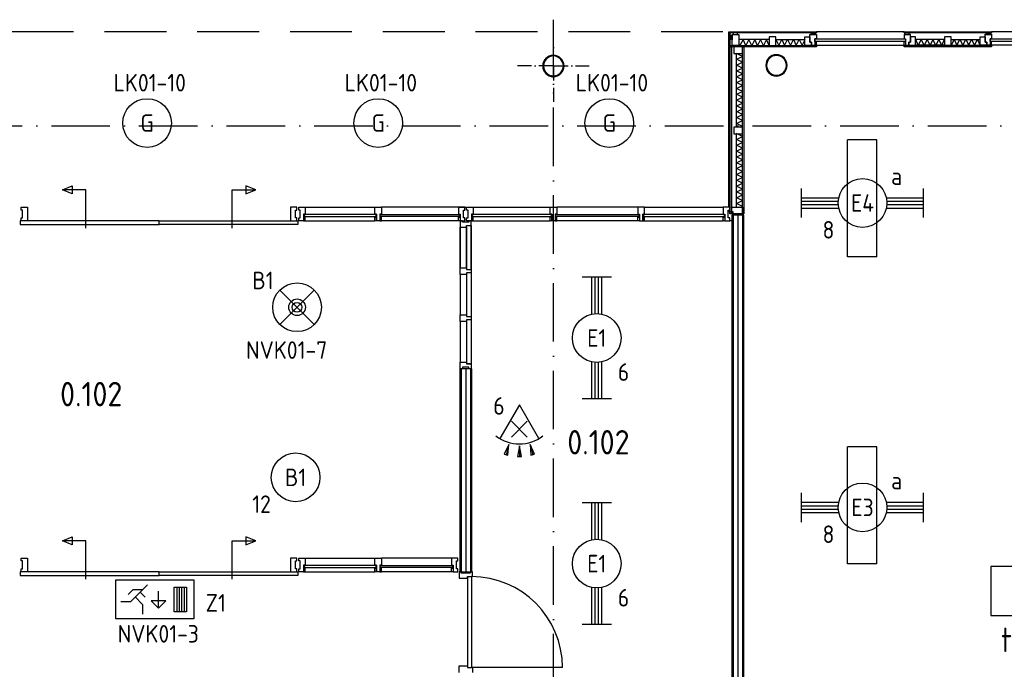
# Model space of a CAD drawing. Header units: millimetres. Extents: x 90707 to 259985, y -1262 to 84291.
# Tile 60 of 85: x 175866 to 185976, y 59432 to 66096. Entities that reach past the tile are written whole.
import ezdxf
from ezdxf.enums import TextEntityAlignment as Align

# ---------------------------------------------------------------- set-up
doc = ezdxf.new("R2010")
doc.units = ezdxf.units.MM
doc.header["$LTSCALE"] = 100
doc.linetypes.add('DASHDOT', pattern=[9, 6, -1.5, 0, -1.5])
doc.linetypes.add('HIDDEN', pattern=[9.525, 6.35, -3.175])
doc.layers.get('0').update_dxf_attribs({"linetype": 'CONTINUOUS'})
for name, color, linetype in [('AL$1----_MAATVOERING', 7, 'CONTINUOUS'), ('AL$7----_STRAMIEN', 1, 'DASHDOT'), ('AL$8----_HULPLIJNEN', 2, 'CONTINUOUS'), ('AL21----_BUITENWAND', 4, 'CONTINUOUS'), ('AL21K---_ISOLATIE', 1, 'CONTINUOUS'), ('AL22----_BINNENWAND', 7, 'CONTINUOUS'), ('AL28----_KONSTRUKTIE', 3, 'CONTINUOUS'), ('AL31----_BUITENKOZ', 7, 'CONTINUOUS'), ('AL32----_BINNENKOZ', 7, 'CONTINUOUS'), ('AL32----_DRAAIRICHTING', 1, 'CONTINUOUS'), ('ALL-----_REFLIJNEN', 8, 'CONTINUOUS'), ('ALXOU---_GLAS', 7, 'CONTINUOUS'), ('ARMATUUR', 8, 'CONTINUOUS'), ('EB63101-_ATTRIB', 2, 'CONTINUOUS'), ('EB63202-_ATTRIB', 2, 'CONTINUOUS'), ('EB6333--_ATTRIB', 2, 'CONTINUOUS'), ('EB63501-_ATTRIB', 2, 'CONTINUOUS'), ('EL63101-_LICHT-ARM', 3, 'CONTINUOUS'), ('EL63202-_NOODVRL-TXT', 3, 'CONTINUOUS'), ('EL6333--_BEWAKING', 3, 'CONTINUOUS'), ('EL63501-_NOODVRL-ARM', 3, 'CONTINUOUS'), ('EL6441--_DATACOM', 3, 'CONTINUOUS'), ('GEBOUWLABEL', 4, 'CONTINUOUS'), ('INHOUD', 7, 'CONTINUOUS'), ('OMSCHRIJVING', 7, 'CONTINUOUS'), ('OPPERVLAK', 7, 'CONTINUOUS'), ('VOLGNUMMER', 7, 'CONTINUOUS')]:
    doc.layers.add(name, color=color, linetype=linetype)
doc.styles.add('1_8', font='ISO', dxfattribs={"height": 1.8})
doc.styles.add('NORATT', font='isocp.shx')
doc.styles.get("Standard").update_dxf_attribs({"font": 'iso.shx'})

# ---------------------------------------------------------------- blocks, each defined once
blk = doc.blocks.new('EJ3T20')
at = {"color": 0}
for p, q in [((-6.25, -1.5), (-6.25, 1.5)), ((-6.25, -1.5), (-6.25, 1.5)), ((6.25, -1.5), (6.25, 1.5)), ((6.25, -1.5), (6.25, 1.5)), ((-6.25, 0.52), (-2.44, 0.52)), ((-6.25, 0.52), (-2.44, 0.52)), ((-6.25, 0.17), (-2.49, 0.17)), ((-6.25, 0.17), (-2.49, 0.17)), ((2.44, 0.52), (6.25, 0.52)), ((2.44, 0.52), (6.25, 0.52)), ((2.49, 0.17), (6.25, 0.17)), ((2.49, 0.17), (6.25, 0.17)), ((-6.25, -0.17), (-2.49, -0.17)), ((-6.25, -0.17), (-2.49, -0.17)), ((-6.25, -0.52), (-2.44, -0.52)), ((-6.25, -0.52), (-2.44, -0.52)), ((2.44, -0.52), (6.25, -0.52)), ((2.44, -0.52), (6.25, -0.52)), ((2.49, -0.17), (6.25, -0.17)), ((2.49, -0.17), (6.25, -0.17))]:
    blk.add_line(p, q, dxfattribs=at)
blk.add_circle((0, 0), 2.5, dxfattribs=at)
blk.add_circle((0, 0), 2.5, dxfattribs=at)
at = {"style": 'NORATT', "flags": 9}
blk.add_attdef('GELIJK', text='', height=1.8, dxfattribs=at).set_placement((3.5, 5), align=Align.MIDDLE_CENTER)
at = {"color": 6}
for tag, style, flags, p in [('SCHAK', 'NORATT', 8, (3.5, 2.75)), ('SCHAK', '1_8', 8, (3.5, 2.75)), ('A_CODE', 'NORATT', 8, (0, 0)), ('A_CODE', '1_8', 8, (0, 0)), ('GROEP', 'NORATT', 8, (-3.5, -2.75)), ('GROEP', '1_8', 8, (-3.5, -2.75)), ('KAST', 'NORATT', 9, (3.5, -2.75)), ('KAST', '1_8', 9, (3.5, -2.75))]:
    blk.add_attdef(tag, text='', height=1.8, dxfattribs=dict(at, style=style, flags=flags)).set_placement(p, align=Align.MIDDLE)
blk = doc.blocks.new('ES652116')
for p, q in [((1.56, 1.09), (2.62, 1.37)), ((-0.81, -0.81), (0.81, 0.81)), ((0.81, -0.81), (-0.81, 0.81)), ((1.7, 0), (2.8, 0)), ((1.56, -1.09), (2.62, -1.37))]:
    blk.add_line(p, q)
blk.add_lwpolyline([(0.96, 2), (-2.5, 0), (0.96, -2)])
for points in [[(2.67, 1.18), (2.57, 1.56), (1.56, 1.09)], [(2.8, -0.2), (2.8, 0.2), (1.7, 0)], [(2.57, -1.56), (2.67, -1.18), (1.56, -1.09)]]:
    blk.add_lwpolyline(points, close=True)
blk.add_arc((-2.5, 0), 4, 322.8192, 37.1808)
at = {"style": '1_8'}
for tag, flags, p in [('SCHAK', 8, (3, 5.5)), ('KAST', 9, (-3, 0.5)), ('M_CODE', 9, (0, 0)), ('DOEL', 9, (-3, -2)), ('GROEP', 9, (-3, -4.5))]:
    blk.add_attdef(tag, text='', height=1.8, dxfattribs=dict(at, flags=flags)).set_placement(p, align=Align.MIDDLE_CENTER)
at = {"style": '1_8', "flags": 8}
blk.add_attdef('CODE', text='', height=1.8, dxfattribs=at).set_placement((0, 0), align=Align.MIDDLE)
blk = doc.blocks.new('ES3N026')
for p, q in [((2.25, 1.25), (2.25, -1.25)), ((2.5, 1.25), (2.5, -1.25)), ((2.75, 1.25), (2.75, -1.25)), ((3, 1.25), (3, -1.25)), ((-1.5, 0.75), (-1, 0.25)), ((0.38, -0.88), (0.38, 0.87))]:
    blk.add_line(p, q)
for points in [[(4.01, 2.01), (4.01, -1.98), (-3.99, -1.98), (-3.99, 2.01)], [(3.25, -1.25), (2, -1.25), (2, 1.25), (3.25, 1.25)], [(0.38, -0.88), (1.12, -0.13), (-0.37, -0.13)]]:
    blk.add_lwpolyline(points, close=True)
for points in [[(-0.75, 1.5), (-2.5, -0.25), (-3.5, -0.25)], [(-1.25, 1), (-2.25, 1), (-2.75, 0.5)], [(-2, 0.25), (-1.25, -0.5), (-1.25, -1.5)]]:
    blk.add_lwpolyline(points)
at = {"color": 2, "style": '1_8', "flags": 8}
blk.add_attdef('NUMMER', text='', height=1.8, dxfattribs=at).set_placement((4, 3.75), align=Align.MIDDLE)
at = {"style": '1_8'}
for tag, flags, p in [('A_CODE', 8, (-3.5, 2.75)), ('SCHAK', 8, (3.5, 2.75)), ('GROEP', 8, (-3.5, -2.75)), ('KAST', 9, (3.5, -2.75))]:
    blk.add_attdef(tag, text='', height=1.8, dxfattribs=dict(at, flags=flags)).set_placement(p, align=Align.MIDDLE_CENTER)
blk = doc.blocks.new('ES3G00')
blk.add_circle((0, 0), 2.5)
at = {"color": 6, "style": '1_8'}
for tag, flags, p in [('SCHAK', 8, (3.5, 2.75)), ('A_CODE', 8, (0, 0)), ('GROEP', 8, (-3.5, -2.75)), ('KAST', 9, (3.5, -2.75))]:
    blk.add_attdef(tag, text='', height=1.8, dxfattribs=dict(at, flags=flags)).set_placement(p, align=Align.MIDDLE)
blk = doc.blocks.new('ES3G01')
at = {"color": 0}
for p, q in [((-1.77, 1.77), (1.77, -1.77)), ((1.77, 1.77), (-1.77, -1.77))]:
    blk.add_line(p, q, dxfattribs=at)
at = {"color": 6}
blk.add_lwpolyline([(1.77, -1.77), (1.75, -1.75)], dxfattribs=at)
blk.add_circle((0, 0), 2.5)
at = {"color": 0}
for radius in [0.85, 0.5]:
    blk.add_circle((0, 0), radius, dxfattribs=at)
at = {"color": 6, "style": '1_8'}
for tag, flags, p in [('A_CODE', 8, (-3.5, 2.75)), ('SCHAK', 8, (3.5, 2.75)), ('GROEP', 8, (-3.5, -2.75)), ('KAST', 9, (3.5, -2.75))]:
    blk.add_attdef(tag, text='', height=1.8, dxfattribs=dict(at, flags=flags)).set_placement(p, align=Align.MIDDLE)
blk = doc.blocks.new('GEBOUWLABEL')
at = {"layer": 'VOLGNUMMER'}
blk.add_lwpolyline([(-4, -1), (4, -1), (4, 1), (-4, 1)], close=True, dxfattribs=at)
at = {"color": 0, "linetype": 'ByBlock', "flags": 1}
for tag, p in [('OPPERVLAKTESOORT', (0.5, 8)), ('TERREIN', (0.5, 6.5)), ('GEBOUW', (0.5, 5)), ('GEBRUIKSFUNCTIE', (0.5, 3.5)), ('BOUWLAAG', (0.5, 2)), ('HOOGTE', (0, -6.5)), ('RUIMTEFUNCTIE', (0, -8))]:
    blk.add_attdef(tag, text='', height=1, dxfattribs=at).set_placement(p, align=Align.MIDDLE_CENTER)
at = {"layer": 'INHOUD', "color": 0, "linetype": 'ByBlock'}
blk.add_attdef('INHOUD', text='', height=1, dxfattribs=at).set_placement((0, -5), align=Align.MIDDLE_CENTER)
at = {"layer": 'OMSCHRIJVING', "color": 0, "linetype": 'ByBlock'}
blk.add_attdef('OMSCHRIJVING', text='', height=1, dxfattribs=at).set_placement((0, -2), align=Align.MIDDLE_CENTER)
at = {"layer": 'OPPERVLAK', "color": 0, "linetype": 'ByBlock'}
blk.add_attdef('OPPERVLAK', text='', height=1, dxfattribs=at).set_placement((0, -3.5), align=Align.MIDDLE_CENTER)
at = {"layer": 'VOLGNUMMER', "color": 0, "linetype": 'ByBlock'}
blk.add_attdef('VOLGNUMMER', text='', height=1, dxfattribs=at).set_placement((0, 0), align=Align.MIDDLE_CENTER)
blk = doc.blocks.new('A$Cca306792')
at = {"layer": 'AL$1----_MAATVOERING', "color": 8}
blk.add_line((92169, 66256), (92169, 67012), dxfattribs=at)
blk.add_lwpolyline([(92169, 66256), (92169, 67012)], dxfattribs=at)
at = {"layer": 'AL$7----_STRAMIEN'}
blk.add_line((80572, 66270), (108418, 66270), dxfattribs=at)
at = {"layer": 'AL$7----_STRAMIEN', "color": 1}
blk.add_lwpolyline([(90228, 5550), (90228, 78659)], dxfattribs=at)
at = {"layer": 'AL$8----_HULPLIJNEN', "color": 8, "linetype": 'DASHDOT', "ltscale": 0.25}
for q in [(90228, 67251), (89860, 66884), (90228, 66516), (90596, 66884)]:
    blk.add_line((90228, 66884), q, dxfattribs=at)
at = {"layer": 'AL$8----_HULPLIJNEN', "color": 8}
for p, q in [((89252, 65435), (89404, 65435)), ((92166, 65352), (92166, 65352))]:
    blk.add_line(p, q, dxfattribs=at)
at = {"layer": 'AL21----_BUITENWAND', "color": 8, "linetype": 'HIDDEN'}
blk.add_line((91969, 67235), (82527, 67235), dxfattribs=at)
at = {"layer": 'AL21K---_ISOLATIE', "color": 8, "linetype": 'Continuous'}
for p, q in [((92445, 67154), (92131, 67154)), ((92175, 67154), (92142, 67094)), ((92205, 67094), (92175, 67154)), ((92235, 67154), (92205, 67094)), ((92265, 67094), (92235, 67154)), ((92295, 67154), (92265, 67094)), ((92325, 67094), (92295, 67154)), ((92355, 67154), (92325, 67094)), ((92385, 67094), (92355, 67154)), ((92415, 67154), (92385, 67094)), ((92444, 67094), (92415, 67154)), ((92512, 67154), (92542, 67094)), ((92512, 67154), (92811, 67154)), ((92542, 67094), (92572, 67154)), ((92572, 67154), (92602, 67094)), ((92602, 67094), (92632, 67154)), ((92632, 67154), (92662, 67094)), ((92662, 67094), (92692, 67154)), ((92692, 67154), (92721, 67094)), ((92721, 67094), (92751, 67154)), ((92751, 67154), (92781, 67094)), ((92781, 67094), (92812, 67154)), ((94245, 67156), (93945, 67156)), ((93975, 67096), (93949, 67156)), ((94005, 67156), (93975, 67096)), ((94035, 67096), (94005, 67156)), ((94065, 67156), (94035, 67096)), ((94095, 67096), (94065, 67156)), ((94125, 67156), (94095, 67096)), ((94155, 67096), (94125, 67156)), ((94185, 67156), (94155, 67096)), ((94215, 67096), (94185, 67156)), ((94241, 67156), (94215, 67096)), ((94312, 67156), (94611, 67156)), ((94316, 67096), (94342, 67156)), ((94342, 67156), (94372, 67096)), ((94372, 67096), (94402, 67156)), ((94402, 67156), (94432, 67096)), ((94432, 67096), (94462, 67156)), ((94462, 67156), (94492, 67096)), ((94492, 67096), (94521, 67156)), ((94521, 67156), (94551, 67096)), ((94551, 67096), (94581, 67156)), ((94581, 67156), (94607, 67096)), ((94245, 67096), (93945, 67096)), ((94312, 67096), (94611, 67096)), ((92109, 66256), (92109, 67012)), ((92169, 66982), (92109, 67012)), ((92109, 66952), (92169, 66982)), ((92169, 66922), (92109, 66952)), ((92109, 66892), (92169, 66922)), ((92169, 66862), (92109, 66892)), ((92109, 66832), (92169, 66862)), ((92169, 66802), (92109, 66832)), ((92109, 66772), (92169, 66802)), ((92169, 66742), (92109, 66772)), ((92109, 66713), (92169, 66742)), ((92169, 66683), (92109, 66713)), ((92109, 66653), (92169, 66683)), ((92169, 66623), (92109, 66653)), ((92109, 66593), (92169, 66623)), ((92169, 66563), (92109, 66593)), ((92109, 66533), (92169, 66563)), ((92169, 66503), (92109, 66533)), ((92109, 66473), (92169, 66503)), ((92169, 66443), (92109, 66473)), ((92109, 66414), (92169, 66443)), ((92169, 66384), (92109, 66415)), ((92109, 66354), (92169, 66384)), ((92169, 66324), (92109, 66354)), ((92109, 66294), (92169, 66324)), ((92169, 66264), (92109, 66294)), ((92153, 66256), (92169, 66264)), ((92169, 66159), (92109, 66190)), ((92109, 65434), (92109, 66189)), ((92109, 66130), (92169, 66159)), ((92169, 66100), (92109, 66130)), ((92109, 66070), (92169, 66100)), ((92169, 66040), (92109, 66070)), ((92109, 66010), (92169, 66040)), ((92169, 65980), (92109, 66010)), ((92109, 65950), (92169, 65980)), ((92169, 65920), (92109, 65950)), ((92109, 65891), (92169, 65920)), ((92169, 65861), (92109, 65891)), ((92109, 65831), (92169, 65861)), ((92169, 65801), (92109, 65831)), ((92109, 65771), (92169, 65801)), ((92169, 65741), (92109, 65771)), ((92109, 65711), (92169, 65741)), ((92169, 65681), (92109, 65711)), ((92109, 65651), (92169, 65681)), ((92169, 65621), (92109, 65651)), ((92109, 65592), (92169, 65621)), ((92169, 65562), (92109, 65592)), ((92109, 65532), (92169, 65562)), ((92169, 65502), (92109, 65532)), ((92109, 65472), (92169, 65502)), ((92169, 65442), (92109, 65472)), ((92153, 65434), (92169, 65442))]:
    blk.add_line(p, q, dxfattribs=at)
for points in [[(92445, 67154), (92131, 67154)], [(92444, 67094), (92415, 67154), (92385, 67094), (92355, 67154), (92325, 67094), (92295, 67154), (92265, 67094), (92235, 67154), (92205, 67094), (92175, 67154), (92142, 67094)], [(92512, 67154), (92811, 67154)], [(92512, 67154), (92542, 67094), (92572, 67154), (92602, 67094), (92632, 67154), (92662, 67094), (92692, 67154), (92721, 67094), (92751, 67154), (92781, 67094), (92812, 67154)], [(94245, 67156), (93945, 67156)], [(94241, 67156), (94215, 67096), (94185, 67156), (94155, 67096), (94125, 67156), (94095, 67096), (94065, 67156), (94035, 67096), (94005, 67156), (93975, 67096), (93949, 67156)], [(94312, 67156), (94611, 67156)], [(94316, 67096), (94342, 67156), (94372, 67096), (94402, 67156), (94432, 67096), (94462, 67156), (94492, 67096), (94521, 67156), (94551, 67096), (94581, 67156), (94607, 67096)], [(94245, 67096), (93945, 67096)], [(94312, 67096), (94611, 67096)], [(92109, 66256), (92109, 67012)], [(92109, 66713), (92169, 66742), (92109, 66772), (92169, 66802), (92109, 66832), (92169, 66862), (92109, 66892), (92169, 66922), (92109, 66952), (92169, 66982), (92109, 67012)], [(92109, 66414), (92169, 66443), (92109, 66473), (92169, 66503), (92109, 66533), (92169, 66563), (92109, 66593), (92169, 66623), (92109, 66653), (92169, 66683), (92109, 66713)], [(92153, 66256), (92169, 66264), (92109, 66294), (92169, 66324), (92109, 66354), (92169, 66384), (92109, 66415)], [(92109, 65891), (92169, 65920), (92109, 65950), (92169, 65980), (92109, 66010), (92169, 66040), (92109, 66070), (92169, 66100), (92109, 66130), (92169, 66159), (92109, 66190)], [(92109, 65434), (92109, 66189)], [(92109, 65592), (92169, 65621), (92109, 65651), (92169, 65681), (92109, 65711), (92169, 65741), (92109, 65771), (92169, 65801), (92109, 65831), (92169, 65861), (92109, 65891)], [(92153, 65434), (92169, 65442), (92109, 65472), (92169, 65502), (92109, 65532), (92169, 65562), (92109, 65592)]]:
    blk.add_lwpolyline(points, dxfattribs=at)
at = {"layer": 'AL22----_BINNENWAND', "color": 8}
for p, q in [((92059, 65352), (92059, 57685)), ((92184, 65352), (92059, 65352)), ((92184, 57685), (92184, 65352)), ((89266, 63778), (89266, 61695)), ((89391, 63778), (89266, 63778)), ((89391, 61695), (89391, 63778)), ((89266, 61695), (89391, 61695))]:
    blk.add_line(p, q, dxfattribs=at)
at = {"layer": 'AL22----_BINNENWAND', "color": 8, "linetype": 'Continuous'}
for p, q in [((92074, 65352), (92074, 57685)), ((92169, 65352), (92169, 57685)), ((89281, 63778), (89281, 61695)), ((89376, 63778), (89376, 61695))]:
    blk.add_line(p, q, dxfattribs=at)
at = {"layer": 'AL22----_BINNENWAND', "color": 8}
blk.add_lwpolyline([(92059, 65352), (92059, 57685), (92184, 57685), (92184, 65352)], close=True, dxfattribs=at)
at = {"layer": 'AL22----_BINNENWAND', "color": 8, "linetype": 'Continuous'}
for points in [[(92074, 65352), (92074, 57685)], [(92169, 65352), (92169, 57685)]]:
    blk.add_lwpolyline(points, dxfattribs=at)
at = {"layer": 'AL28----_KONSTRUKTIE', "color": 8}
for points in [[(92628, 66889, 1), (92409, 66889, 1)], [(92620, 66889, 1), (92417, 66889, 1)]]:
    blk.add_lwpolyline(points, format="xyb", close=True, dxfattribs=at)
for radius, start, end in [(110, 0, 180), (102, 0, 180), (110, 180, 0), (102, 180, 0)]:
    blk.add_arc((90228, 66884), radius, start, end, dxfattribs=at)
at = {"layer": 'AL31----_BUITENKOZ', "color": 8}
for p, q in [((92028, 67223), (92028, 67235)), ((92028, 67235), (92928, 67235)), ((93828, 67235), (92928, 67235)), ((92928, 67235), (92928, 67223)), ((93828, 67223), (93828, 67235)), ((93828, 67235), (94728, 67235)), ((95628, 67235), (94728, 67235)), ((94728, 67235), (94728, 67223)), ((92028, 67223), (92040, 67223)), ((92028, 65435), (92028, 67223)), ((92928, 67223), (92028, 67223)), ((92040, 67223), (92040, 65435)), ((92050, 67156), (92050, 67199)), ((92050, 67199), (92065, 67199)), ((92065, 67156), (92050, 67156)), ((92065, 67208), (92132, 67208)), ((92065, 67094), (92065, 67208)), ((92065, 67199), (92065, 67156)), ((92118, 67223), (92075, 67223)), ((92075, 67223), (92075, 67208)), ((92075, 67208), (92118, 67208)), ((92118, 67208), (92118, 67223)), ((92132, 67208), (92132, 67094)), ((92512, 67184), (92445, 67184)), ((92445, 67184), (92445, 67094)), ((92512, 67094), (92512, 67184)), ((92811, 67094), (92811, 67184)), ((92811, 67184), (92861, 67184)), ((92861, 67129), (92861, 67208)), ((92861, 67208), (92928, 67208)), ((92861, 67184), (92861, 67129)), ((92875, 67208), (92875, 67223)), ((92875, 67223), (92918, 67223)), ((92918, 67208), (92875, 67208)), ((92928, 67163), (92911, 67163)), ((92911, 67163), (92911, 67094)), ((92918, 67223), (92918, 67208)), ((92928, 67208), (92928, 67163)), ((94728, 67223), (93828, 67223)), ((93895, 67208), (93828, 67208)), ((93828, 67208), (93828, 67163)), ((93828, 67163), (93845, 67163)), ((93881, 67223), (93838, 67223)), ((93838, 67223), (93838, 67208)), ((93838, 67208), (93881, 67208)), ((93845, 67163), (93845, 67094)), ((93881, 67208), (93881, 67223)), ((93895, 67129), (93895, 67208)), ((93945, 67184), (93895, 67184)), ((93895, 67184), (93895, 67129)), ((93945, 67096), (93945, 67184)), ((94312, 67184), (94245, 67184)), ((94245, 67184), (94245, 67096)), ((94312, 67096), (94312, 67184)), ((94611, 67096), (94611, 67184)), ((94611, 67184), (94661, 67184)), ((94661, 67129), (94661, 67210)), ((94661, 67210), (94728, 67210)), ((94661, 67129), (94661, 67208)), ((94661, 67208), (94728, 67208)), ((94661, 67129), (94661, 67208)), ((94661, 67208), (94728, 67208)), ((94661, 67184), (94661, 67129)), ((94675, 67208), (94675, 67223)), ((94675, 67223), (94718, 67223)), ((94675, 67210), (94675, 67223)), ((94675, 67223), (94718, 67223)), ((94675, 67208), (94675, 67223)), ((94675, 67223), (94718, 67223)), ((94718, 67210), (94675, 67210)), ((94718, 67208), (94675, 67208)), ((94718, 67208), (94675, 67208)), ((94728, 67163), (94711, 67163)), ((94711, 67163), (94711, 67094)), ((94728, 67163), (94711, 67163)), ((94711, 67163), (94711, 67096)), ((94728, 67163), (94711, 67163)), ((94711, 67163), (94711, 67094)), ((94718, 67223), (94718, 67208)), ((94718, 67223), (94718, 67210)), ((94718, 67223), (94718, 67208)), ((94728, 67210), (94728, 67163)), ((94728, 67208), (94728, 67163)), ((94728, 67208), (94728, 67163)), ((92040, 67079), (92055, 67079)), ((92040, 65367), (92040, 67079)), ((92050, 67079), (92050, 67094)), ((92050, 67094), (92928, 67094)), ((92928, 67079), (92050, 67079)), ((92055, 67079), (92055, 65367)), ((92132, 67094), (92065, 67094)), ((92169, 67079), (92079, 67079)), ((92079, 67079), (92079, 67012)), ((92169, 67079), (92184, 67079)), ((92169, 65367), (92169, 67079)), ((92169, 67012), (92169, 67079)), ((92184, 67079), (92184, 65367)), ((92445, 67094), (92512, 67094)), ((92878, 67094), (92811, 67094)), ((92861, 67129), (92878, 67129)), ((92878, 67129), (92861, 67129)), ((92878, 67129), (92878, 67094)), ((92878, 67094), (92878, 67129)), ((92911, 67094), (92878, 67094)), ((92911, 67133), (92911, 67094)), ((92928, 67133), (92911, 67133)), ((92911, 67094), (92928, 67094)), ((92928, 67094), (92928, 67133)), ((93828, 67094), (92928, 67094)), ((92928, 67094), (92928, 67079)), ((93828, 67094), (93828, 67133)), ((93828, 67133), (93845, 67133)), ((93828, 67079), (93828, 67096)), ((93828, 67096), (94728, 67096)), ((93845, 67094), (93828, 67094)), ((94728, 67079), (93828, 67079)), ((93845, 67133), (93845, 67094)), ((93845, 67094), (93878, 67094)), ((93895, 67129), (93878, 67129)), ((93878, 67129), (93878, 67096)), ((93878, 67094), (93878, 67129)), ((93878, 67129), (93895, 67129)), ((93878, 67096), (93945, 67096)), ((94245, 67096), (94312, 67096)), ((94678, 67096), (94611, 67096)), ((94678, 67129), (94661, 67129)), ((94661, 67129), (94678, 67129)), ((94678, 67129), (94661, 67129)), ((94678, 67129), (94661, 67129)), ((94678, 67094), (94678, 67129)), ((94678, 67129), (94678, 67096)), ((94678, 67096), (94678, 67129)), ((94678, 67094), (94678, 67129)), ((94711, 67096), (94678, 67096)), ((94711, 67094), (94678, 67094)), ((94711, 67094), (94678, 67094)), ((94711, 67133), (94711, 67096)), ((94728, 67133), (94711, 67133)), ((94711, 67096), (94728, 67096)), ((94728, 67096), (94728, 67133)), ((95628, 67096), (94728, 67096)), ((94728, 67096), (94728, 67079)), ((92079, 67012), (92169, 67012)), ((92169, 66256), (92079, 66256)), ((92079, 66256), (92079, 66189)), ((92169, 66189), (92169, 66256)), ((92079, 66189), (92169, 66189)), ((85186, 65613), (85286, 65653)), ((85286, 65653), (85286, 65573)), ((87171, 65613), (87071, 65653)), ((87071, 65653), (87071, 65573)), ((85428, 65613), (85186, 65613)), ((85286, 65573), (85186, 65613)), ((85428, 65218), (85428, 65613)), ((86928, 65218), (86928, 65613)), ((86928, 65613), (87171, 65613)), ((87071, 65573), (87171, 65613)), ((84761, 65435), (84828, 65435)), ((84761, 65405), (84761, 65435)), ((84828, 65435), (84828, 65295)), ((87595, 65435), (87528, 65435)), ((87528, 65435), (87528, 65295)), ((87595, 65405), (87595, 65435)), ((87613, 65405), (87613, 65435)), ((87613, 65435), (87680, 65435)), ((87680, 65435), (88395, 65435)), ((87680, 65435), (87680, 65363)), ((88395, 65363), (88395, 65435)), ((88395, 65435), (88462, 65435)), ((89252, 65435), (88462, 65435)), ((88462, 65435), (88462, 65363)), ((89319, 65435), (89252, 65435)), ((89252, 65435), (89252, 65363)), ((89319, 65405), (89319, 65435)), ((89337, 65405), (89337, 65435)), ((89337, 65435), (89404, 65435)), ((89404, 65435), (90195, 65435)), ((89404, 65435), (89404, 65363)), ((90195, 65363), (90195, 65435)), ((90195, 65435), (90262, 65435)), ((91095, 65435), (90262, 65435)), ((90262, 65435), (90262, 65363)), ((91095, 65435), (91095, 65363)), ((91162, 65435), (91095, 65435)), ((91162, 65363), (91162, 65435)), ((91162, 65435), (91971, 65435)), ((92038, 65435), (91971, 65435)), ((91971, 65435), (91971, 65363)), ((92040, 65435), (92028, 65435)), ((92038, 65405), (92038, 65435)), ((92055, 65367), (92055, 65434)), ((92055, 65434), (92169, 65434)), ((92169, 65434), (92169, 65367)), ((84775, 65405), (84761, 65405)), ((84761, 65296), (84761, 65325)), ((84761, 65325), (84775, 65325)), ((84775, 65325), (84775, 65405)), ((87581, 65325), (87581, 65405)), ((87581, 65405), (87595, 65405)), ((87595, 65325), (87581, 65325)), ((87595, 65296), (87595, 65325)), ((87627, 65405), (87613, 65405)), ((87613, 65296), (87613, 65325)), ((87613, 65325), (87627, 65325)), ((87627, 65325), (87627, 65405)), ((87680, 65363), (87663, 65363)), ((87663, 65363), (87663, 65296)), ((87680, 65363), (87663, 65363)), ((87663, 65363), (87663, 65334)), ((87663, 65334), (87663, 65296)), ((87680, 65334), (87663, 65334)), ((87663, 65334), (87680, 65334)), ((87667, 65338), (87667, 65359)), ((87667, 65359), (87680, 65359)), ((87680, 65338), (87667, 65338)), ((87680, 65359), (87680, 65363)), ((87680, 65334), (87680, 65338)), ((87680, 65296), (87680, 65334)), ((88412, 65363), (88395, 65363)), ((88395, 65359), (88395, 65363)), ((88395, 65363), (88412, 65363)), ((88408, 65359), (88395, 65359)), ((88395, 65334), (88395, 65338)), ((88395, 65338), (88408, 65338)), ((88412, 65334), (88395, 65334)), ((88395, 65296), (88395, 65334)), ((88395, 65334), (88412, 65334)), ((88408, 65338), (88408, 65359)), ((88412, 65296), (88412, 65363)), ((88412, 65363), (88412, 65334)), ((88412, 65334), (88412, 65296)), ((88462, 65363), (88445, 65363)), ((88445, 65363), (88445, 65334)), ((88462, 65363), (88445, 65363)), ((88445, 65363), (88445, 65296)), ((88445, 65334), (88462, 65334)), ((88445, 65334), (88445, 65296)), ((88462, 65334), (88445, 65334)), ((88449, 65338), (88449, 65359)), ((88449, 65359), (88462, 65359)), ((88462, 65338), (88449, 65338)), ((88462, 65359), (88462, 65363)), ((88462, 65334), (88462, 65338)), ((88462, 65296), (88462, 65334)), ((89252, 65359), (89252, 65363)), ((89252, 65363), (89269, 65363)), ((89252, 65359), (89252, 65363)), ((89252, 65363), (89269, 65363)), ((89252, 65363), (89269, 65363)), ((89265, 65359), (89252, 65359)), ((89265, 65359), (89252, 65359)), ((89252, 65334), (89252, 65338)), ((89252, 65338), (89265, 65338)), ((89252, 65334), (89252, 65338)), ((89252, 65338), (89265, 65338)), ((89269, 65334), (89252, 65334)), ((89252, 65296), (89252, 65334)), ((89252, 65334), (89269, 65334)), ((89269, 65334), (89252, 65334)), ((89265, 65338), (89265, 65359)), ((89265, 65338), (89265, 65359)), ((89269, 65363), (89269, 65334)), ((89269, 65363), (89269, 65334)), ((89269, 65363), (89269, 65296)), ((89269, 65334), (89269, 65296)), ((89305, 65325), (89305, 65405)), ((89305, 65405), (89319, 65405)), ((89319, 65325), (89305, 65325)), ((89319, 65296), (89319, 65325)), ((89351, 65405), (89337, 65405)), ((89337, 65296), (89337, 65325)), ((89337, 65325), (89351, 65325)), ((89351, 65325), (89351, 65405)), ((89404, 65363), (89387, 65363)), ((89387, 65363), (89387, 65296)), ((89404, 65363), (89387, 65363)), ((89387, 65363), (89387, 65334)), ((89387, 65334), (89387, 65296)), ((89404, 65334), (89387, 65334)), ((89387, 65334), (89404, 65334)), ((89391, 65338), (89391, 65359)), ((89391, 65359), (89404, 65359)), ((89404, 65338), (89391, 65338)), ((89404, 65359), (89404, 65363)), ((89404, 65334), (89404, 65338)), ((89404, 65296), (89404, 65334)), ((90212, 65363), (90195, 65363)), ((90195, 65359), (90195, 65363)), ((90195, 65363), (90212, 65363)), ((90208, 65359), (90195, 65359)), ((90195, 65334), (90195, 65338)), ((90195, 65338), (90208, 65338)), ((90212, 65334), (90195, 65334)), ((90195, 65296), (90195, 65334)), ((90195, 65334), (90212, 65334)), ((90208, 65338), (90208, 65359)), ((90212, 65296), (90212, 65363)), ((90212, 65363), (90212, 65334)), ((90212, 65334), (90212, 65296)), ((90262, 65363), (90245, 65363)), ((90245, 65363), (90245, 65334)), ((90262, 65363), (90245, 65363)), ((90245, 65363), (90245, 65296)), ((90245, 65334), (90262, 65334)), ((90245, 65334), (90245, 65296)), ((90262, 65334), (90245, 65334)), ((90249, 65338), (90249, 65359)), ((90249, 65359), (90262, 65359)), ((90262, 65338), (90249, 65338)), ((90262, 65359), (90262, 65363)), ((90262, 65334), (90262, 65338)), ((90262, 65296), (90262, 65334)), ((91095, 65359), (91095, 65363)), ((91095, 65363), (91112, 65363)), ((91095, 65363), (91112, 65363)), ((91108, 65359), (91095, 65359)), ((91095, 65334), (91095, 65338)), ((91095, 65338), (91108, 65338)), ((91112, 65334), (91095, 65334)), ((91095, 65296), (91095, 65334)), ((91095, 65334), (91112, 65334)), ((91108, 65338), (91108, 65359)), ((91112, 65363), (91112, 65334)), ((91112, 65363), (91112, 65296)), ((91112, 65334), (91112, 65296)), ((91145, 65296), (91145, 65363)), ((91145, 65363), (91162, 65363)), ((91162, 65363), (91145, 65363)), ((91145, 65363), (91145, 65334)), ((91145, 65334), (91162, 65334)), ((91145, 65334), (91145, 65296)), ((91162, 65334), (91145, 65334)), ((91149, 65338), (91149, 65359)), ((91149, 65359), (91162, 65359)), ((91162, 65338), (91149, 65338)), ((91162, 65359), (91162, 65363)), ((91162, 65334), (91162, 65338)), ((91162, 65296), (91162, 65334)), ((91971, 65359), (91971, 65363)), ((91971, 65363), (91988, 65363)), ((91971, 65363), (91988, 65363)), ((91984, 65359), (91971, 65359)), ((91971, 65334), (91971, 65338)), ((91971, 65338), (91984, 65338)), ((91971, 65296), (91971, 65334)), ((91971, 65334), (91988, 65334)), ((91988, 65334), (91971, 65334)), ((91984, 65338), (91984, 65359)), ((91988, 65363), (91988, 65334)), ((91988, 65363), (91988, 65296)), ((91988, 65334), (91988, 65296)), ((92024, 65325), (92024, 65405)), ((92024, 65405), (92038, 65405)), ((92024, 65390), (92072, 65390)), ((92024, 65325), (92024, 65390)), ((92038, 65325), (92024, 65325)), ((92038, 65325), (92024, 65325)), ((92038, 65296), (92038, 65325)), ((92038, 65296), (92038, 65325)), ((92055, 65367), (92040, 65367)), ((92169, 65367), (92055, 65367)), ((92072, 65325), (92061, 65325)), ((92061, 65325), (92061, 65296)), ((92072, 65390), (92072, 65325)), ((92184, 65367), (92169, 65367)), ((86178, 65296), (84751, 65296)), ((84751, 65296), (84751, 65256)), ((84751, 65256), (86178, 65256)), ((84828, 65295), (84761, 65296)), ((86178, 65256), (86178, 65296)), ((86178, 65256), (86178, 65296)), ((86178, 65296), (87605, 65296)), ((87605, 65256), (86178, 65256)), ((87528, 65295), (87595, 65296)), ((87605, 65296), (87605, 65256)), ((87663, 65296), (87613, 65296)), ((87663, 65296), (87680, 65296)), ((87680, 65296), (88395, 65296)), ((88412, 65296), (88395, 65296)), ((88445, 65296), (88412, 65296)), ((88445, 65296), (88462, 65296)), ((89252, 65296), (88462, 65296)), ((89269, 65296), (89252, 65296)), ((89269, 65296), (89319, 65296)), ((89387, 65296), (89337, 65296)), ((89387, 65296), (89404, 65296)), ((89404, 65296), (90195, 65296)), ((90212, 65296), (90195, 65296)), ((90245, 65296), (90212, 65296)), ((90245, 65296), (90262, 65296)), ((91095, 65296), (90262, 65296)), ((91112, 65296), (91095, 65296)), ((91112, 65296), (91145, 65296)), ((91145, 65296), (91162, 65296)), ((91162, 65296), (91971, 65296)), ((91988, 65296), (91971, 65296)), ((91988, 65296), (92038, 65296)), ((92061, 65296), (92038, 65296)), ((85186, 62012), (85286, 62052)), ((85428, 62012), (85186, 62012)), ((85286, 61972), (85186, 62012)), ((85286, 62052), (85286, 61972)), ((85428, 61618), (85428, 62012)), ((86928, 61618), (86928, 62012)), ((86928, 62012), (87171, 62012)), ((87171, 62012), (87071, 62052)), ((87071, 62052), (87071, 61972)), ((87071, 61972), (87171, 62012)), ((84761, 61834), (84828, 61834)), ((84761, 61805), (84761, 61834)), ((84775, 61805), (84761, 61805)), ((84775, 61725), (84775, 61805)), ((84828, 61834), (84828, 61695)), ((87595, 61834), (87528, 61834)), ((87528, 61834), (87528, 61695)), ((87581, 61725), (87581, 61805)), ((87581, 61805), (87595, 61805)), ((87595, 61805), (87595, 61834)), ((87613, 61805), (87613, 61834)), ((87613, 61834), (87680, 61834)), ((87627, 61805), (87613, 61805)), ((87627, 61725), (87627, 61805)), ((87680, 61834), (88395, 61834)), ((87680, 61834), (87680, 61762)), ((88395, 61762), (88395, 61834)), ((88395, 61834), (88462, 61834)), ((88462, 61834), (88462, 61762)), ((89181, 61834), (88462, 61834)), ((89248, 61834), (89181, 61834)), ((89181, 61834), (89181, 61762)), ((89234, 61725), (89234, 61805)), ((89234, 61805), (89248, 61805)), ((89248, 61805), (89248, 61834)), ((86178, 61695), (84751, 61695)), ((84751, 61695), (84751, 61655)), ((84761, 61695), (84761, 61725)), ((84761, 61725), (84775, 61725)), ((84828, 61695), (84761, 61695)), ((86178, 61655), (86178, 61695)), ((86178, 61655), (86178, 61695)), ((86178, 61695), (87605, 61695)), ((87528, 61695), (87595, 61695)), ((87595, 61725), (87581, 61725)), ((87595, 61695), (87595, 61725)), ((87605, 61695), (87605, 61655)), ((87613, 61695), (87613, 61725)), ((87613, 61725), (87627, 61725)), ((87663, 61695), (87613, 61695)), ((87680, 61762), (87663, 61762)), ((87663, 61762), (87663, 61695)), ((87680, 61762), (87663, 61762)), ((87663, 61762), (87663, 61733)), ((87663, 61733), (87680, 61733)), ((87663, 61733), (87663, 61695)), ((87680, 61733), (87663, 61733)), ((87663, 61695), (87680, 61695)), ((87667, 61737), (87667, 61758)), ((87667, 61758), (87680, 61758)), ((87680, 61737), (87667, 61737)), ((87680, 61758), (87680, 61762)), ((87680, 61733), (87680, 61737)), ((87680, 61695), (87680, 61733)), ((87680, 61695), (88395, 61695)), ((88412, 61762), (88395, 61762)), ((88395, 61758), (88395, 61762)), ((88395, 61762), (88412, 61762)), ((88408, 61758), (88395, 61758)), ((88395, 61733), (88395, 61737)), ((88395, 61737), (88408, 61737)), ((88412, 61733), (88395, 61733)), ((88395, 61695), (88395, 61733)), ((88395, 61733), (88412, 61733)), ((88412, 61695), (88395, 61695)), ((88408, 61737), (88408, 61758)), ((88412, 61695), (88412, 61762)), ((88412, 61762), (88412, 61733)), ((88412, 61733), (88412, 61695)), ((88445, 61695), (88412, 61695)), ((88462, 61762), (88445, 61762)), ((88445, 61762), (88445, 61733)), ((88462, 61762), (88445, 61762)), ((88445, 61762), (88445, 61695)), ((88445, 61733), (88462, 61733)), ((88445, 61733), (88445, 61695)), ((88462, 61733), (88445, 61733)), ((88445, 61695), (88462, 61695)), ((88449, 61737), (88449, 61758)), ((88449, 61758), (88462, 61758)), ((88462, 61737), (88449, 61737)), ((88462, 61758), (88462, 61762)), ((88462, 61733), (88462, 61737)), ((88462, 61695), (88462, 61733)), ((89181, 61695), (88462, 61695)), ((89181, 61758), (89181, 61762)), ((89181, 61762), (89198, 61762)), ((89181, 61758), (89181, 61762)), ((89181, 61762), (89198, 61762)), ((89181, 61762), (89198, 61762)), ((89194, 61758), (89181, 61758)), ((89194, 61758), (89181, 61758)), ((89181, 61733), (89181, 61737)), ((89181, 61737), (89194, 61737)), ((89181, 61733), (89181, 61737)), ((89181, 61737), (89194, 61737)), ((89198, 61733), (89181, 61733)), ((89198, 61733), (89181, 61733)), ((89181, 61695), (89181, 61733)), ((89181, 61733), (89198, 61733)), ((89198, 61695), (89181, 61695)), ((89194, 61737), (89194, 61758)), ((89194, 61737), (89194, 61758)), ((89198, 61762), (89198, 61733)), ((89198, 61762), (89198, 61733)), ((89198, 61762), (89198, 61695)), ((89198, 61733), (89198, 61695)), ((89198, 61695), (89248, 61695)), ((89248, 61725), (89234, 61725)), ((89248, 61695), (89248, 61725)), ((84751, 61655), (86178, 61655)), ((87605, 61655), (86178, 61655))]:
    blk.add_line(p, q, dxfattribs=at)
for points in [[(92928, 67235), (92928, 67223), (92028, 67223), (92028, 67235)], [(94728, 67235), (94728, 67223), (93828, 67223), (93828, 67235)], [(92028, 67223), (92040, 67223), (92040, 65435), (92028, 65435)], [(92065, 67156), (92050, 67156), (92050, 67199), (92065, 67199)], [(92065, 67208), (92132, 67208), (92132, 67094), (92065, 67094)], [(92118, 67208), (92118, 67223), (92075, 67223), (92075, 67208)], [(92512, 67094), (92512, 67184), (92445, 67184), (92445, 67094)], [(92811, 67094), (92811, 67184), (92861, 67184), (92861, 67129), (92878, 67129), (92878, 67094)], [(92911, 67094), (92878, 67094), (92878, 67129), (92861, 67129), (92861, 67208), (92928, 67208), (92928, 67163), (92911, 67163)], [(92875, 67208), (92875, 67223), (92918, 67223), (92918, 67208)], [(93845, 67094), (93878, 67094), (93878, 67129), (93895, 67129), (93895, 67208), (93828, 67208), (93828, 67163), (93845, 67163)], [(93881, 67208), (93881, 67223), (93838, 67223), (93838, 67208)], [(93945, 67096), (93945, 67184), (93895, 67184), (93895, 67129), (93878, 67129), (93878, 67096)], [(94312, 67096), (94312, 67184), (94245, 67184), (94245, 67096)], [(94611, 67096), (94611, 67184), (94661, 67184), (94661, 67129), (94678, 67129), (94678, 67096)], [(94711, 67096), (94678, 67096), (94678, 67129), (94661, 67129), (94661, 67210), (94728, 67210), (94728, 67163), (94711, 67163)], [(94675, 67210), (94675, 67223), (94718, 67223), (94718, 67210)], [(92040, 67079), (92055, 67079), (92055, 65367), (92040, 65367)], [(92928, 67094), (92928, 67079), (92050, 67079), (92050, 67094)], [(92169, 67079), (92079, 67079), (92079, 67012), (92169, 67012)], [(92169, 67079), (92184, 67079), (92184, 65367), (92169, 65367)], [(92911, 67133), (92911, 67094), (92928, 67094), (92928, 67133)], [(93845, 67133), (93845, 67094), (93828, 67094), (93828, 67133)], [(94728, 67096), (94728, 67079), (93828, 67079), (93828, 67096)], [(94711, 67133), (94711, 67096), (94728, 67096), (94728, 67133)], [(92169, 66256), (92079, 66256), (92079, 66189), (92169, 66189)], [(92055, 65367), (92055, 65434), (92169, 65434), (92169, 65367)]]:
    blk.add_lwpolyline(points, close=True, dxfattribs=at)
for points in [[(93828, 67235), (92928, 67235)], [(95628, 67235), (94728, 67235)], [(93828, 67094), (92928, 67094)], [(95628, 67096), (94728, 67096)]]:
    blk.add_lwpolyline(points, dxfattribs=at)
at = {"layer": 'AL32----_BINNENKOZ', "color": 8}
for p, q in [((89293, 65296), (89271, 65296)), ((89271, 65296), (89271, 65229)), ((89271, 64812), (89271, 65229)), ((89271, 65229), (89271, 64812)), ((89271, 64812), (89271, 65229)), ((89271, 65229), (89271, 64812)), ((89271, 65229), (89334, 65229)), ((89293, 65280), (89293, 65296)), ((89360, 65280), (89293, 65280)), ((89334, 65229), (89334, 65246)), ((89334, 65246), (89385, 65246)), ((89334, 64812), (89334, 65229)), ((89334, 65229), (89334, 64812)), ((89385, 65296), (89360, 65296)), ((89360, 65296), (89360, 65280)), ((89385, 65246), (89385, 65296)), ((89385, 64795), (89385, 65246)), ((89385, 65246), (89385, 64795)), ((89271, 64745), (89271, 64812)), ((89271, 64812), (89334, 64812)), ((89334, 64812), (89334, 64795)), ((89334, 64745), (89271, 64745)), ((89271, 64745), (89271, 64329)), ((89271, 64745), (89271, 64329)), ((89334, 64795), (89385, 64795)), ((89385, 64762), (89334, 64762)), ((89334, 64762), (89334, 64745)), ((89334, 64745), (89334, 64329)), ((89385, 64795), (89385, 64762)), ((89385, 64762), (89385, 64312)), ((89271, 64262), (89271, 64329)), ((89271, 64329), (89334, 64329)), ((89334, 64329), (89334, 64312)), ((89334, 64312), (89385, 64312)), ((89385, 64312), (89385, 64279)), ((89334, 64262), (89271, 64262)), ((89271, 64261), (89271, 63845)), ((89385, 64279), (89334, 64279)), ((89334, 64279), (89334, 64262)), ((89334, 64261), (89334, 63845)), ((89385, 64278), (89385, 63828)), ((89271, 63778), (89271, 63845)), ((89271, 63845), (89334, 63845)), ((89334, 63845), (89334, 63828)), ((89385, 63828), (89334, 63828)), ((89334, 63828), (89385, 63828)), ((89385, 63828), (89385, 63778)), ((89293, 63778), (89271, 63778)), ((89360, 63794), (89293, 63794)), ((89293, 63794), (89293, 63778)), ((89360, 63778), (89360, 63794)), ((89385, 63778), (89360, 63778)), ((89281, 61695), (89259, 61695)), ((89259, 61695), (89259, 61628)), ((89281, 61679), (89281, 61695)), ((89373, 61679), (89281, 61679)), ((89398, 61695), (89373, 61695)), ((89373, 61695), (89373, 61679)), ((89398, 61645), (89398, 61695)), ((89259, 61628), (89347, 61628)), ((89347, 61628), (89347, 61645)), ((89347, 61645), (89398, 61645)), ((89347, 61645), (89347, 60711)), ((89387, 61645), (89387, 60711)), ((89259, 60661), (89259, 60728)), ((89259, 60728), (89347, 60728)), ((89347, 60728), (89347, 60711)), ((89347, 60711), (89398, 60711)), ((89398, 60711), (89398, 60661))]:
    blk.add_line(p, q, dxfattribs=at)
at = {"layer": 'AL32----_DRAAIRICHTING', "color": 8}
blk.add_line((90321, 60711), (89387, 60711), dxfattribs=at)
blk.add_arc((89387, 60711), 934, 0, 90, dxfattribs=at)
at = {"layer": 'ALL-----_REFLIJNEN', "color": 8, "linetype": 'Continuous'}
for p, q in [((92122, 65352), (92122, 57685)), ((89328, 63778), (89328, 61695))]:
    blk.add_line(p, q, dxfattribs=at)
blk.add_lwpolyline([(92122, 65352), (92122, 57685)], dxfattribs=at)
at = {"layer": 'ALXOU---_GLAS', "color": 8}
for p, q in [((92911, 67133), (92911, 67163)), ((92911, 67163), (93845, 67163)), ((93845, 67163), (93845, 67133)), ((94711, 67133), (94711, 67163)), ((94711, 67163), (95645, 67163)), ((93845, 67133), (92911, 67133)), ((95645, 67133), (94711, 67133)), ((87667, 65359), (87667, 65338)), ((88408, 65359), (87667, 65359)), ((87667, 65338), (88408, 65338)), ((88408, 65338), (88408, 65359)), ((88449, 65338), (88449, 65359)), ((88449, 65359), (89265, 65359)), ((89265, 65338), (88449, 65338)), ((89265, 65359), (89265, 65338)), ((89391, 65359), (89391, 65338)), ((90208, 65359), (89391, 65359)), ((89391, 65338), (90208, 65338)), ((90208, 65338), (90208, 65359)), ((90249, 65338), (90249, 65359)), ((90249, 65359), (91108, 65359)), ((91108, 65338), (90249, 65338)), ((91108, 65359), (91108, 65338)), ((91149, 65359), (91149, 65338)), ((91984, 65359), (91149, 65359)), ((91149, 65338), (91984, 65338)), ((91984, 65338), (91984, 65359)), ((87667, 61758), (87667, 61737)), ((88408, 61758), (87667, 61758)), ((87667, 61737), (88408, 61737)), ((88408, 61737), (88408, 61758)), ((88449, 61737), (88449, 61758)), ((88449, 61758), (89194, 61758)), ((89194, 61737), (88449, 61737)), ((89194, 61758), (89194, 61737))]:
    blk.add_line(p, q, dxfattribs=at)
for points in [[(93845, 67163), (93845, 67133), (92911, 67133), (92911, 67163)], [(95645, 67163), (95645, 67133), (94711, 67133), (94711, 67163)]]:
    blk.add_lwpolyline(points, close=True, dxfattribs=at)
at = {"layer": 'ARMATUUR', "color": 8}
for points in [[(93549, 66126), (93249, 66126)], [(93249, 64926), (93249, 66126)], [(93549, 64926), (93549, 66126)], [(93549, 64926), (93249, 64926)], [(93249, 61776), (93249, 62976)], [(93549, 62976), (93249, 62976)], [(93549, 61776), (93549, 62976)], [(93549, 61776), (93249, 61776)]]:
    blk.add_lwpolyline(points, dxfattribs=at)
at = {"layer": 'GEBOUWLABEL', "color": 8, "xscale": 250, "yscale": 250, "zscale": 250}
blk.add_blockref('GEBOUWLABEL', (95718, 61497), dxfattribs=at).add_auto_attribs({'VOLGNUMMER': '0.10a', 'OMSCHRIJVING': 'theorielokaal', 'OPPERVLAK': '69.8 m2', 'INHOUD': '294.2 m3'})
at = {"layer": 'VOLGNUMMER', "color": 252, "linetype": 'ByBlock'}
for tag, p in [('0.28', (16187, 74214)), ('0.16', (78893, 73105)), ('0.17', (62961, 72994)), ('0.29', (35887, 72529)), ('0.18', (53124, 64542)), ('0.701', (85482, 63517)), ('0.32', (36092, 63166)), ('0.30', (29366, 63128)), ('0.12', (90689, 63024)), ('0.29A', (33165, 62745)), ('0.30', (38191, 61494)), ('0.27', (17657, 61363)), ('0.19', (61479, 61433)), ('0.14', (89762, 60088)), ('0.33', (45869, 59450)), ('0.15', (73454, 57402)), ('0.25', (28058, 57013)), ('0.801', (112714, 57073)), ('0.18A', (61029, 56759)), ('0.26A', (36299, 54851)), ('0.20', (60895, 53506)), ('0.800', (90980, 50804)), ('0.25A', (73288, 48435)), ('0.300', (94483, 48257)), ('0.21', (58702, 48178)), ('0.24', (35041, 47783)), ('0.102', (87631, 47613)), ('0.203', (95795, 46197)), ('0.26', (18559, 46119)), ('0.802', (68387, 42721)), ('0.204', (95497, 42149)), ('0.07B', (66790, 38909)), ('0.702', (95327, 36513))]:
    blk.add_attdef(tag, text='', height=250, dxfattribs=at).set_placement(p, align=Align.MIDDLE_CENTER)
at = {"layer": 'VOLGNUMMER', "color": 8, "linetype": 'ByBlock'}
blk.add_attdef('0.600', text='', height=250, dxfattribs=at).set_placement((96800, 48300), align=Align.MIDDLE_CENTER)

msp = doc.modelspace()

# ---------------------------------------------------------------- block references
at = {"layer": 'EL63101-_LICHT-ARM'}
ref = msp.add_blockref('ES3G00', (177174, 65036, 3500), dxfattribs=dict(at, xscale=100, yscale=100, zscale=100))
ref.add_attrib('A_CODE', 'G', dxfattribs={"layer": 'EB63101-_ATTRIB', "color": 1, "height": 180, "style": '1_8', "flags": 8}).set_placement((177174, 65036, 3500), align=Align.MIDDLE)
ref.add_attrib('GROEP', 'LK01-10', dxfattribs={"layer": 'EB63101-_ATTRIB', "color": 1, "height": 180, "style": '1_8', "flags": 8}).set_placement((177201, 65450, 3500), align=Align.MIDDLE)
ref = msp.add_blockref('ES3G00', (179547, 65036, 3500), dxfattribs=dict(at, xscale=100, yscale=100, zscale=100))
ref.add_attrib('A_CODE', 'G', dxfattribs={"layer": 'EB63101-_ATTRIB', "color": 1, "height": 180, "style": '1_8', "flags": 8}).set_placement((179547, 65036, 3500), align=Align.MIDDLE)
ref.add_attrib('GROEP', 'LK01-10', dxfattribs={"layer": 'EB63101-_ATTRIB', "color": 1, "height": 180, "style": '1_8', "flags": 8}).set_placement((179574, 65450, 3500), align=Align.MIDDLE)
ref = msp.add_blockref('ES3G00', (181920, 65036, 3500), dxfattribs=dict(at, xscale=100, yscale=100, zscale=100))
ref.add_attrib('A_CODE', 'G', dxfattribs={"layer": 'EB63101-_ATTRIB', "color": 1, "height": 180, "style": '1_8', "flags": 8}).set_placement((181920, 65036, 3500), align=Align.MIDDLE)
ref.add_attrib('GROEP', 'LK01-10', dxfattribs={"layer": 'EB63101-_ATTRIB', "color": 1, "height": 180, "style": '1_8', "flags": 8}).set_placement((181947, 65450, 3500), align=Align.MIDDLE)
ref = msp.add_blockref('EJ3T20', (184520, 64216, 3500), dxfattribs=dict(at, xscale=100, yscale=100, zscale=100))
ref.add_attrib('A_CODE', 'E4', dxfattribs={"layer": 'EB63101-_ATTRIB', "color": 1, "height": 180, "style": '1_8', "flags": 8}).set_placement((184520, 64216, 3500), align=Align.MIDDLE)
ref.add_attrib('GROEP', '8', dxfattribs={"layer": 'EB63101-_ATTRIB', "color": 1, "height": 180, "style": '1_8', "flags": 8}).set_placement((184170, 63941, 3500), align=Align.MIDDLE)
ref.add_attrib('SCHAK', 'a', dxfattribs={"layer": 'EB63101-_ATTRIB', "color": 1, "height": 180, "style": '1_8', "flags": 8}).set_placement((184870, 64491, 3500), align=Align.MIDDLE)
ref = msp.add_blockref('EJ3T20', (181791, 62831, 3500), dxfattribs=dict(at, xscale=100, yscale=100, zscale=100, rotation=90))
ref.add_attrib('A_CODE', 'E1', dxfattribs={"layer": 'EB63101-_ATTRIB', "color": 1, "height": 180, "style": '1_8', "flags": 8}).set_placement((181791, 62831, 3500), align=Align.MIDDLE)
ref.add_attrib('GROEP', '6', dxfattribs={"layer": 'EB63101-_ATTRIB', "color": 1, "height": 180, "style": '1_8', "flags": 8}).set_placement((182066, 62481, 3500), align=Align.MIDDLE)
ref = msp.add_blockref('ES3G00', (178699, 61401, 3500), dxfattribs=dict(at, xscale=100, yscale=100, zscale=100))
ref.add_attrib('A_CODE', 'B1', dxfattribs={"layer": 'EB63101-_ATTRIB', "color": 1, "height": 180, "style": '1_8', "flags": 8}).set_placement((178699, 61401, 3500), align=Align.MIDDLE)
ref.add_attrib('GROEP', '12', dxfattribs={"layer": 'EB63101-_ATTRIB', "color": 1, "height": 180, "style": '1_8', "flags": 8}).set_placement((178349, 61126, 3500), align=Align.MIDDLE)
ref = msp.add_blockref('EJ3T20', (184520, 61093, 3500), dxfattribs=dict(at, xscale=100, yscale=100, zscale=100))
ref.add_attrib('A_CODE', 'E3', dxfattribs={"layer": 'EB63101-_ATTRIB', "color": 1, "height": 180, "style": '1_8', "flags": 8}).set_placement((184520, 61093, 3500), align=Align.MIDDLE)
ref.add_attrib('GROEP', '8', dxfattribs={"layer": 'EB63101-_ATTRIB', "color": 1, "height": 180, "style": '1_8', "flags": 8}).set_placement((184170, 60818, 3500), align=Align.MIDDLE)
ref.add_attrib('SCHAK', 'a', dxfattribs={"layer": 'EB63101-_ATTRIB', "color": 1, "height": 180, "style": '1_8', "flags": 8}).set_placement((184870, 61368, 3500), align=Align.MIDDLE)
ref = msp.add_blockref('EJ3T20', (181791, 60516, 3500), dxfattribs=dict(at, xscale=100, yscale=100, zscale=100, rotation=90))
ref.add_attrib('A_CODE', 'E1', dxfattribs={"layer": 'EB63101-_ATTRIB', "color": 1, "height": 180, "style": '1_8', "flags": 8}).set_placement((181791, 60516, 3500), align=Align.MIDDLE)
ref.add_attrib('GROEP', '6', dxfattribs={"layer": 'EB63101-_ATTRIB', "color": 1, "height": 180, "style": '1_8', "flags": 8}).set_placement((182066, 60166, 3500), align=Align.MIDDLE)
at = {"layer": 'EL63202-_NOODVRL-TXT'}
ref = msp.add_blockref('ES3N026', (177253, 60148), dxfattribs=dict(at, xscale=100, yscale=100, zscale=100))
ref.add_attrib('A_CODE', 'Z1', dxfattribs={"layer": 'EB63202-_ATTRIB', "color": 1, "height": 180, "style": '1_8', "flags": 8}).set_placement((177879, 60113), align=Align.MIDDLE_CENTER)
ref.add_attrib('GROEP', 'NVK01-3', dxfattribs={"layer": 'EB63202-_ATTRIB', "color": 1, "height": 180, "style": '1_8', "flags": 8}).set_placement((177289, 59796), align=Align.MIDDLE_CENTER)
at = {"layer": 'EL6333--_BEWAKING'}
ref = msp.add_blockref('ES652116', (180997, 61895), dxfattribs=dict(at, xscale=100, yscale=100, zscale=100, rotation=270))
ref.add_attrib('GROEP', '6', dxfattribs={"layer": 'EB6333--_ATTRIB', "color": 1, "height": 180, "style": '1_8', "flags": 8}).set_placement((180787, 62134), align=Align.MIDDLE_CENTER)
at = {"layer": 'EL63501-_NOODVRL-ARM'}
ref = msp.add_blockref('ES3G01', (178714, 63146), dxfattribs=dict(at, xscale=100, yscale=100, zscale=100))
ref.add_attrib('A_CODE', 'B1', dxfattribs={"layer": 'EB63501-_ATTRIB', "color": 1, "height": 180, "style": '1_8', "flags": 8}).set_placement((178364, 63421), align=Align.MIDDLE)
ref.add_attrib('GROEP', 'NVK01-7', dxfattribs={"layer": 'EB63501-_ATTRIB', "color": 1, "height": 180, "style": '1_8', "flags": 8}).set_placement((178607, 62707), align=Align.MIDDLE)
at = {"layer": 'EL6441--_DATACOM'}
ref = msp.add_blockref('A$Cca306792', (91118, -1262), dxfattribs=at)
ref.add_attrib('0.701', '0.102', dxfattribs={"layer": 'VOLGNUMMER', "color": 252, "linetype": 'ByBlock', "height": 250}).set_placement((176600, 62255), align=Align.MIDDLE_CENTER)
ref.add_attrib('0.12', '0.102', dxfattribs={"layer": 'VOLGNUMMER', "color": 252, "linetype": 'ByBlock', "height": 250}).set_placement((181808, 61761), align=Align.MIDDLE_CENTER)

doc.saveas('drawing.dxf')
